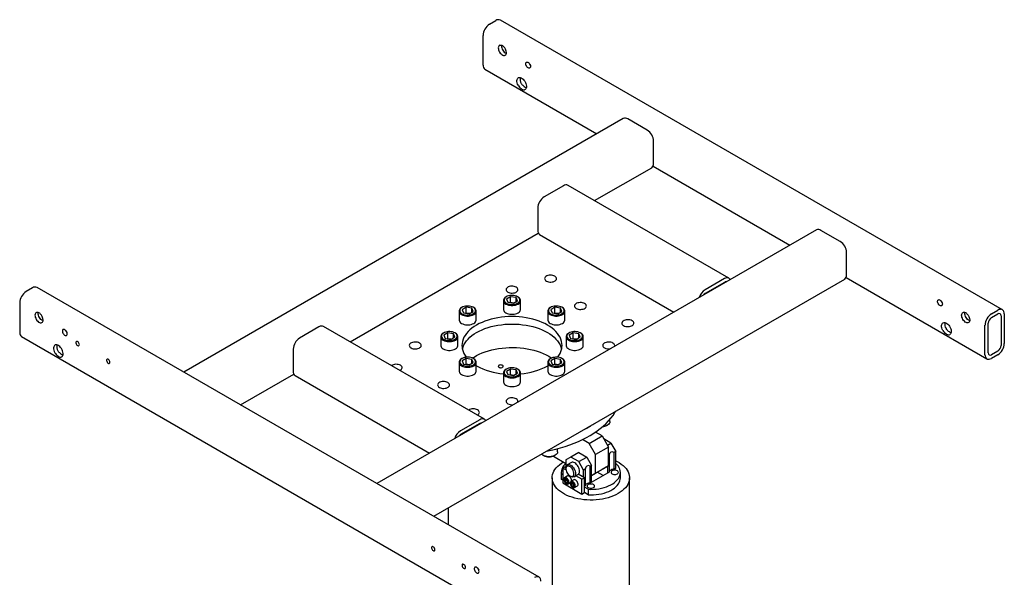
# Model space of a CAD drawing. Header units: inches. Extents: x -24 to 186, y -36 to 207.
# Tile 8 of 8: x 88 to 142, y 177 to 207. Entities that reach past the tile are written whole.
import ezdxf

# ---------------------------------------------------------------- set-up
doc = ezdxf.new("R2010")
doc.units = ezdxf.units.IN
doc.header["$MEASUREMENT"] = 0

msp = doc.modelspace()

# ---------------------------------------------------------------- linework, layer by layer
at = {"color": 7, "linetype": 'Continuous', "lineweight": 25}
for p, q in [((141.955, 191.267), (114.378, 207.187)), ((113.775, 206.959), (114.128, 207.163)), ((113.421, 204.713), (113.421, 206.346)), ((113.525, 204.484), (119.669, 200.937)), ((115.729, 203.371), (115.74, 203.374)), ((121.126, 201.779), (96.981, 187.84)), ((122.437, 201.142), (121.376, 201.754)), ((122.79, 199.304), (122.79, 200.529)), ((119.548, 197.264), (122.687, 199.076)), ((122.758, 199.154), (130.275, 194.814)), ((117.84, 198.08), (116.78, 197.468)), ((126.929, 193.002), (118.09, 198.105)), ((116.426, 196.855), (116.426, 195.631)), ((106.113, 189.508), (116.458, 195.48)), ((131.733, 195.656), (107.587, 181.717)), ((116.53, 195.402), (123.911, 191.14)), ((133.043, 195.019), (131.983, 195.631)), ((133.397, 193.181), (133.397, 194.406)), ((110.709, 179.915), (133.293, 192.952)), ((126.679, 192.978), (125.619, 192.365)), ((126.679, 192.773), (125.619, 192.161)), ((133.365, 193.031), (141.102, 188.564)), ((88.672, 192.467), (88.319, 192.263)), ((116.499, 176.572), (88.922, 192.492)), ((87.965, 191.651), (87.965, 190.018)), ((114.54, 191.774), (114.54, 191.292)), ((114.706, 191.983), (114.678, 191.967)), ((114.93, 191.984), (114.705, 191.854)), ((114.705, 191.854), (114.787, 191.677)), ((114.787, 191.677), (115.094, 191.629)), ((114.93, 191.662), (114.919, 191.656)), ((115.237, 191.936), (114.93, 191.984)), ((114.93, 191.662), (114.93, 191.984)), ((115.105, 191.635), (114.93, 191.662)), ((115.094, 191.629), (115.319, 191.759)), ((115.319, 191.759), (115.237, 191.936)), ((115.237, 191.711), (115.237, 191.936)), ((115.346, 191.967), (115.318, 191.983)), ((115.484, 191.292), (115.484, 191.774)), ((112.104, 191.192), (112.104, 190.71)), ((112.27, 191.401), (112.242, 191.385)), ((112.494, 191.401), (112.269, 191.271)), ((112.269, 191.271), (112.351, 191.094)), ((112.351, 191.094), (112.658, 191.046)), ((112.494, 191.08), (112.483, 191.074)), ((112.801, 191.354), (112.494, 191.401)), ((112.494, 191.08), (112.494, 191.401)), ((112.669, 191.053), (112.494, 191.08)), ((112.658, 191.046), (112.883, 191.176)), ((112.883, 191.176), (112.801, 191.354)), ((112.801, 191.129), (112.801, 191.354)), ((112.91, 191.385), (112.882, 191.401)), ((113.049, 190.71), (113.049, 191.192)), ((116.975, 191.192), (116.975, 190.71)), ((117.142, 191.401), (117.114, 191.385)), ((117.366, 191.401), (117.14, 191.271)), ((117.14, 191.271), (117.223, 191.094)), ((117.223, 191.094), (117.53, 191.046)), ((117.366, 191.08), (117.355, 191.074)), ((117.673, 191.354), (117.366, 191.401)), ((117.366, 191.08), (117.366, 191.401)), ((117.541, 191.053), (117.366, 191.08)), ((117.53, 191.046), (117.755, 191.176)), ((117.755, 191.176), (117.673, 191.354)), ((117.673, 191.129), (117.673, 191.354)), ((117.782, 191.385), (117.754, 191.401)), ((117.92, 190.71), (117.92, 191.192)), ((141.352, 191.039), (141.705, 191.243)), ((141.352, 190.834), (141.705, 191.039)), ((142.059, 191.039), (142.059, 189.405)), ((140.998, 188.793), (140.998, 190.426)), ((141.175, 188.895), (141.175, 190.528)), ((141.882, 190.937), (141.882, 189.303)), ((104.405, 190.324), (103.345, 189.712)), ((113.494, 185.246), (104.655, 190.349)), ((111.261, 189.994), (111.233, 189.978)), ((111.485, 189.995), (111.26, 189.865)), ((111.792, 189.948), (111.485, 189.995)), ((111.485, 189.674), (111.485, 189.995)), ((111.874, 189.77), (111.792, 189.948)), ((111.792, 189.723), (111.792, 189.948)), ((111.901, 189.978), (111.873, 189.994)), ((118.151, 189.994), (118.123, 189.978)), ((118.374, 189.995), (118.149, 189.865)), ((118.682, 189.948), (118.374, 189.995)), ((118.374, 189.674), (118.374, 189.995)), ((118.764, 189.77), (118.682, 189.948)), ((118.682, 189.723), (118.682, 189.948)), ((118.791, 189.978), (118.763, 189.994)), ((139.064, 189.9), (139.074, 189.904)), ((88.069, 189.789), (115.646, 173.869)), ((111.095, 189.786), (111.095, 189.303)), ((111.26, 189.865), (111.342, 189.688)), ((111.342, 189.688), (111.649, 189.64)), ((111.485, 189.674), (111.474, 189.667)), ((111.66, 189.647), (111.485, 189.674)), ((111.649, 189.64), (111.874, 189.77)), ((112.04, 189.303), (112.04, 189.786)), ((117.984, 189.786), (117.984, 189.303)), ((118.149, 189.865), (118.232, 189.688)), ((118.232, 189.688), (118.539, 189.64)), ((118.374, 189.674), (118.364, 189.667)), ((118.55, 189.647), (118.374, 189.674)), ((118.539, 189.64), (118.764, 189.77)), ((118.929, 189.303), (118.929, 189.786)), ((102.991, 189.1), (102.991, 187.875)), ((141.705, 188.997), (141.352, 188.793)), ((141.705, 188.793), (141.352, 188.589)), ((90.273, 188.676), (90.284, 188.679)), ((112.104, 188.379), (112.104, 187.897)), ((112.27, 188.588), (112.242, 188.572)), ((112.494, 188.589), (112.269, 188.459)), ((112.269, 188.459), (112.351, 188.282)), ((112.351, 188.282), (112.658, 188.234)), ((112.494, 188.267), (112.483, 188.261)), ((112.801, 188.541), (112.494, 188.589)), ((112.494, 188.267), (112.494, 188.589)), ((112.669, 188.24), (112.494, 188.267)), ((112.658, 188.234), (112.883, 188.364)), ((112.883, 188.364), (112.801, 188.541)), ((112.801, 188.316), (112.801, 188.541)), ((112.91, 188.572), (112.882, 188.588)), ((113.049, 187.897), (113.049, 188.379)), ((116.975, 188.379), (116.975, 187.897)), ((117.142, 188.588), (117.114, 188.572)), ((117.366, 188.589), (117.14, 188.459)), ((117.14, 188.459), (117.223, 188.282)), ((117.223, 188.282), (117.53, 188.234)), ((117.366, 188.267), (117.355, 188.261)), ((117.673, 188.541), (117.366, 188.589)), ((117.366, 188.267), (117.366, 188.589)), ((117.541, 188.24), (117.366, 188.267)), ((117.53, 188.234), (117.755, 188.364)), ((117.755, 188.364), (117.673, 188.541)), ((117.673, 188.316), (117.673, 188.541)), ((117.782, 188.572), (117.754, 188.588)), ((117.92, 187.897), (117.92, 188.379)), ((100.102, 186.038), (103.023, 187.724)), ((113.049, 188.192), (113.067, 188.181)), ((114.54, 187.797), (114.54, 187.315)), ((114.706, 188.006), (114.678, 187.99)), ((114.93, 188.006), (114.705, 187.877)), ((114.705, 187.877), (114.787, 187.699)), ((115.237, 187.959), (114.93, 188.006)), ((114.93, 187.685), (114.93, 188.006)), ((115.094, 187.652), (115.319, 187.781)), ((115.319, 187.781), (115.237, 187.959)), ((115.237, 187.734), (115.237, 187.959)), ((115.346, 187.99), (115.318, 188.006)), ((115.484, 187.315), (115.484, 187.797)), ((103.095, 187.646), (110.476, 183.385)), ((114.787, 187.699), (115.094, 187.652)), ((114.93, 187.685), (114.919, 187.679)), ((115.105, 187.658), (114.93, 187.685)), ((113.244, 185.222), (112.184, 184.609)), ((113.244, 185.018), (112.184, 184.405)), ((120.395, 185.121), (120.395, 185.247)), ((119.962, 184.328), (119.593, 184.541)), ((120.229, 184.912), (120.256, 184.928)), ((119.255, 183.92), (118.886, 184.133)), ((119.255, 183.92), (119.962, 184.328)), ((119.962, 184.328), (120.315, 183.716)), ((120.448, 183.937), (120.057, 184.163)), ((120.253, 183.824), (120.448, 183.937)), ((120.448, 183.937), (120.713, 183.478)), ((117.518, 183.46), (117.518, 183.63)), ((118.68, 183.427), (118.238, 183.172)), ((118.68, 183.427), (119.122, 183.172)), ((119.608, 183.308), (119.255, 183.92)), ((120.315, 183.716), (119.608, 183.308)), ((120.315, 182.695), (120.315, 183.716)), ((120.713, 183.478), (120.626, 183.428)), ((120.626, 182.509), (120.626, 183.428)), ((120.713, 182.559), (120.713, 183.478)), ((116.712, 183.268), (116.74, 183.252)), ((117.285, 183.22), (117.973, 182.823)), ((117.352, 183.252), (117.38, 183.268)), ((118.238, 183.172), (117.973, 183.019)), ((117.973, 183.019), (117.973, 182.619)), ((118.272, 182.867), (118.051, 182.739)), ((118.68, 182.917), (118.238, 183.172)), ((118.68, 182.917), (119.122, 183.172)), ((118.945, 182.457), (118.68, 182.917)), ((119.122, 183.172), (119.387, 182.713)), ((119.608, 182.287), (119.608, 183.308)), ((120.344, 183.265), (120.315, 183.248)), ((120.344, 183.265), (120.344, 182.346)), ((117.718, 182.33), (117.718, 182.031)), ((117.796, 182.567), (117.929, 182.644)), ((117.977, 182.463), (117.796, 182.567)), ((117.796, 182.567), (117.796, 181.751)), ((117.977, 182.616), (117.929, 182.644)), ((117.973, 182.568), (117.973, 182.517)), ((119.032, 182.507), (118.945, 182.457)), ((118.945, 182.057), (118.945, 182.457)), ((119.032, 182.507), (119.032, 181.589)), ((119.387, 182.713), (119.314, 182.67)), ((119.314, 181.752), (119.314, 182.67)), ((119.387, 181.794), (119.387, 182.713)), ((119.962, 182.491), (119.387, 182.159)), ((119.387, 181.794), (120.271, 182.304)), ((119.608, 182.287), (120.315, 182.695)), ((120.013, 182.155), (119.696, 182.338)), ((120.315, 182.695), (119.962, 182.491)), ((120.271, 182.304), (120.271, 182.67)), ((120.271, 182.304), (120.344, 182.346)), ((120.626, 182.509), (120.713, 182.559)), ((120.968, 182.032), (120.968, 182.33)), ((117.218, 182.031), (117.219, 164.679)), ((117.718, 182.031), (117.725, 181.945)), ((117.725, 181.945), (117.725, 182.243)), ((117.796, 182.202), (117.725, 182.243)), ((117.796, 181.904), (117.725, 181.945)), ((117.857, 181.947), (117.857, 181.931)), ((118.051, 182.126), (117.898, 182.037)), ((117.983, 181.952), (117.913, 181.945)), ((117.913, 181.945), (117.913, 181.852)), ((117.997, 181.901), (117.913, 181.852)), ((117.913, 181.852), (117.983, 181.766)), ((118.052, 181.865), (117.983, 181.952)), ((118.052, 181.806), (117.983, 181.766)), ((117.983, 181.766), (118.052, 181.772)), ((117.997, 181.934), (117.997, 181.901)), ((117.997, 181.901), (118.052, 181.831)), ((118.052, 181.772), (118.052, 181.865)), ((118.095, 181.696), (118.212, 181.764)), ((118.194, 182.134), (118.238, 182.108)), ((118.405, 181.922), (118.252, 181.833)), ((118.426, 182.09), (118.514, 182.141)), ((118.514, 182.141), (118.534, 182.155)), ((118.857, 181.955), (118.524, 182.147)), ((118.534, 182.155), (118.666, 182.231)), ((118.989, 182.032), (118.655, 182.225)), ((118.857, 181.955), (118.989, 182.032)), ((118.857, 181.139), (118.857, 181.955)), ((118.99, 181.215), (118.989, 182.032)), ((119.314, 181.752), (119.387, 181.794)), ((119.387, 182.159), (119.608, 182.287)), ((121.469, 164.679), (121.468, 182.032)), ((117.796, 181.751), (118.857, 181.139)), ((117.983, 181.714), (117.997, 181.706)), ((118.211, 181.743), (118.211, 181.727)), ((118.336, 181.747), (118.267, 181.741)), ((118.267, 181.741), (118.267, 181.648)), ((118.35, 181.697), (118.267, 181.648)), ((118.267, 181.648), (118.336, 181.562)), ((118.406, 181.661), (118.336, 181.747)), ((118.406, 181.602), (118.336, 181.562)), ((118.336, 181.562), (118.406, 181.568)), ((118.336, 181.51), (118.35, 181.502)), ((118.35, 181.73), (118.35, 181.697)), ((118.35, 181.697), (118.406, 181.627)), ((118.406, 181.568), (118.406, 181.661)), ((118.449, 181.492), (118.602, 181.581)), ((118.989, 181.564), (119.032, 181.589)), ((119.193, 181.396), (118.989, 181.513)), ((119.193, 181.396), (119.193, 181.098)), ((118.857, 181.139), (118.99, 181.215)), ((119.193, 181.098), (118.99, 181.215)), ((111.512, 180.378), (111.512, 179.451))]:
    msp.add_line(p, q, dxfattribs=at)
at = {"color": 7, "linetype": 'Continuous', "lineweight": 25, "flags": 128}
for points in [[(114.346, 205.812), (114.311, 205.794), (114.284, 205.763), (114.267, 205.722), (114.259, 205.671), (114.262, 205.614), (114.275, 205.553), (114.297, 205.491), (114.329, 205.431), (114.367, 205.375), (114.411, 205.327), (114.458, 205.288), (114.506, 205.26), (114.553, 205.245), (114.596, 205.243), (114.635, 205.255), (114.666, 205.279), (114.688, 205.315), (114.701, 205.361), (114.704, 205.415), (114.696, 205.474), (114.679, 205.536), (114.652, 205.597), (114.617, 205.656)], [(114.44, 205.807), (114.436, 205.773), (114.439, 205.716), (114.452, 205.656), (114.474, 205.593), (114.505, 205.533), (114.544, 205.478), (114.587, 205.429), (114.634, 205.39), (114.682, 205.362), (114.7, 205.355)], [(115.896, 204.56), (115.86, 204.587), (115.827, 204.622), (115.799, 204.665), (115.778, 204.711), (115.766, 204.757), (115.764, 204.8), (115.771, 204.837), (115.788, 204.864), (115.812, 204.88), (115.843, 204.884), (115.878, 204.875), (115.914, 204.855), (115.949, 204.823), (115.98, 204.784), (116.004, 204.739), (116.021, 204.693), (116.028, 204.647), (116.026, 204.607), (116.014, 204.575), (115.993, 204.553), (115.965, 204.543), (115.932, 204.545), (115.896, 204.56)], [(115.345, 203.603), (115.313, 203.67), (115.291, 203.738), (115.279, 203.805), (115.278, 203.867), (115.287, 203.922), (115.306, 203.968), (115.335, 204.003), (115.371, 204.025), (115.415, 204.035), (115.464, 204.03), (115.516, 204.013), (115.569, 203.982), (115.621, 203.94), (115.669, 203.888), (115.713, 203.828), (115.75, 203.763), (115.779, 203.695), (115.798, 203.627), (115.807, 203.562), (115.805, 203.501), (115.793, 203.449), (115.771, 203.406), (115.74, 203.374)], [(116.901, 192.843), (116.955, 192.818), (117.016, 192.8), (117.082, 192.79), (117.15, 192.788), (117.218, 192.794), (117.282, 192.808), (117.34, 192.83), (117.388, 192.858), (117.426, 192.891), (117.45, 192.928), (117.461, 192.967), (117.457, 193.007), (117.44, 193.045), (117.408, 193.08), (117.365, 193.111), (117.312, 193.136), (117.251, 193.154), (117.185, 193.164), (117.116, 193.166), (117.048, 193.16), (116.984, 193.146), (116.927, 193.124), (116.878, 193.096), (116.841, 193.063), (116.816, 193.026), (116.806, 192.987), (116.809, 192.948), (116.827, 192.909), (116.858, 192.874), (116.901, 192.843)], [(127.001, 192.924), (126.985, 192.95), (126.95, 192.988), (126.906, 193.013), (126.856, 193.025), (126.8, 193.023), (126.741, 193.007), (126.679, 192.978)], [(115.318, 191.983), (115.259, 192.012), (115.191, 192.034), (115.118, 192.049), (115.041, 192.056), (114.963, 192.055), (114.887, 192.046), (114.815, 192.029), (114.75, 192.005), (114.692, 191.975), (114.645, 191.939), (114.61, 191.899), (114.588, 191.857), (114.579, 191.812), (114.584, 191.767), (114.603, 191.724), (114.635, 191.683), (114.68, 191.646), (114.734, 191.614), (114.798, 191.589), (114.869, 191.57), (114.944, 191.559), (115.022, 191.556), (115.099, 191.561), (115.173, 191.574), (115.242, 191.595), (115.304, 191.622), (115.357, 191.655), (115.398, 191.693), (115.427, 191.735), (115.442, 191.778), (115.444, 191.823), (115.432, 191.867), (115.406, 191.91), (115.368, 191.949), (115.318, 191.983)], [(114.78, 192.238), (114.833, 192.213), (114.894, 192.195), (114.961, 192.185), (115.029, 192.182), (115.097, 192.189), (115.161, 192.203), (115.218, 192.224), (115.267, 192.252), (115.304, 192.286), (115.329, 192.323), (115.34, 192.362), (115.336, 192.401), (115.318, 192.44), (115.287, 192.475), (115.244, 192.506), (115.191, 192.53), (115.13, 192.548), (115.063, 192.559), (114.995, 192.561), (114.927, 192.555), (114.863, 192.54), (114.805, 192.519), (114.757, 192.491), (114.72, 192.458), (114.695, 192.421), (114.684, 192.382), (114.688, 192.342), (114.706, 192.304), (114.737, 192.268), (114.78, 192.238)], [(114.678, 191.967), (114.625, 191.931), (114.584, 191.89), (114.556, 191.845), (114.541, 191.798), (114.541, 191.75), (114.556, 191.704), (114.584, 191.659), (114.625, 191.618), (114.678, 191.581), (114.741, 191.551), (114.812, 191.527), (114.89, 191.511), (114.971, 191.503), (115.053, 191.503), (115.134, 191.511), (115.212, 191.527), (115.283, 191.551), (115.346, 191.581), (115.399, 191.618), (115.44, 191.659), (115.468, 191.704), (115.483, 191.75), (115.483, 191.798), (115.468, 191.845), (115.44, 191.89), (115.399, 191.931), (115.346, 191.967), (115.346, 191.967)], [(118.538, 191.339), (118.591, 191.314), (118.653, 191.296), (118.719, 191.286), (118.787, 191.284), (118.855, 191.29), (118.919, 191.304), (118.977, 191.326), (119.025, 191.354), (119.063, 191.387), (119.087, 191.424), (119.098, 191.463), (119.094, 191.503), (119.077, 191.541), (119.045, 191.576), (119.002, 191.607), (118.949, 191.632), (118.888, 191.65), (118.822, 191.66), (118.753, 191.662), (118.685, 191.656), (118.621, 191.642), (118.564, 191.62), (118.515, 191.592), (118.478, 191.559), (118.453, 191.522), (118.443, 191.483), (118.446, 191.443), (118.464, 191.405), (118.495, 191.37), (118.538, 191.339)], [(138.523, 191.498), (138.487, 191.524), (138.454, 191.56), (138.426, 191.602), (138.406, 191.648), (138.393, 191.695), (138.391, 191.738), (138.398, 191.774), (138.415, 191.802), (138.44, 191.818), (138.47, 191.822), (138.505, 191.813), (138.541, 191.792), (138.576, 191.761), (138.607, 191.721), (138.632, 191.677), (138.648, 191.63), (138.656, 191.585), (138.653, 191.545), (138.641, 191.512), (138.62, 191.49), (138.592, 191.48), (138.559, 191.483), (138.523, 191.498)], [(88.89, 191.117), (88.855, 191.099), (88.829, 191.068), (88.811, 191.026), (88.803, 190.976), (88.806, 190.919), (88.819, 190.858), (88.842, 190.796), (88.873, 190.736), (88.911, 190.68), (88.955, 190.632), (89.002, 190.593), (89.05, 190.565), (89.097, 190.55), (89.14, 190.548), (89.179, 190.559), (89.21, 190.583), (89.233, 190.619), (89.246, 190.665), (89.248, 190.719), (89.241, 190.778), (89.223, 190.84), (89.196, 190.902), (89.161, 190.96)], [(89.245, 190.66), (89.227, 190.667), (89.179, 190.695), (89.132, 190.734), (89.088, 190.782), (89.05, 190.838), (89.018, 190.898), (88.996, 190.96), (88.983, 191.021), (88.98, 191.078), (88.984, 191.111)], [(112.242, 191.385), (112.189, 191.348), (112.148, 191.307), (112.12, 191.262), (112.105, 191.216), (112.105, 191.168), (112.12, 191.121), (112.148, 191.077), (112.189, 191.035), (112.242, 190.999), (112.305, 190.968), (112.376, 190.945), (112.454, 190.928), (112.535, 190.92), (112.617, 190.92), (112.698, 190.928), (112.776, 190.945), (112.847, 190.968), (112.91, 190.999), (112.963, 191.035), (113.004, 191.077), (113.032, 191.121), (113.047, 191.168), (113.047, 191.216), (113.032, 191.262), (113.004, 191.307), (112.963, 191.348), (112.91, 191.385), (112.91, 191.385)], [(112.882, 191.401), (112.823, 191.429), (112.755, 191.452), (112.682, 191.466), (112.605, 191.473), (112.528, 191.472), (112.452, 191.463), (112.379, 191.447), (112.314, 191.423), (112.256, 191.393), (112.209, 191.357), (112.174, 191.317), (112.152, 191.274), (112.143, 191.23), (112.148, 191.185), (112.167, 191.141), (112.199, 191.101), (112.244, 191.064), (112.299, 191.032), (112.362, 191.006), (112.433, 190.988), (112.508, 190.977), (112.586, 190.974), (112.663, 190.979), (112.737, 190.992), (112.806, 191.012), (112.868, 191.039), (112.921, 191.072), (112.962, 191.11), (112.991, 191.152), (113.006, 191.196), (113.008, 191.241), (112.996, 191.285), (112.97, 191.327), (112.932, 191.366), (112.882, 191.401)], [(114.54, 191.292), (114.541, 191.268), (114.556, 191.221), (114.584, 191.177), (114.625, 191.136), (114.678, 191.099), (114.741, 191.069), (114.812, 191.045), (114.89, 191.029), (114.971, 191.02), (115.053, 191.02), (115.134, 191.029), (115.212, 191.045), (115.283, 191.069), (115.346, 191.099), (115.399, 191.136), (115.44, 191.177), (115.468, 191.221), (115.483, 191.268), (115.484, 191.292)], [(117.114, 191.385), (117.061, 191.348), (117.02, 191.307), (116.992, 191.262), (116.977, 191.216), (116.977, 191.168), (116.992, 191.121), (117.02, 191.077), (117.061, 191.035), (117.114, 190.999), (117.177, 190.968), (117.248, 190.945), (117.326, 190.928), (117.407, 190.92), (117.489, 190.92), (117.57, 190.928), (117.648, 190.945), (117.719, 190.968), (117.782, 190.999), (117.835, 191.035), (117.876, 191.077), (117.904, 191.121), (117.919, 191.168), (117.919, 191.216), (117.904, 191.262), (117.876, 191.307), (117.835, 191.348), (117.782, 191.385)], [(117.754, 191.401), (117.694, 191.429), (117.627, 191.452), (117.554, 191.466), (117.477, 191.473), (117.399, 191.472), (117.323, 191.463), (117.251, 191.447), (117.186, 191.423), (117.128, 191.393), (117.081, 191.357), (117.046, 191.317), (117.024, 191.274), (117.015, 191.23), (117.02, 191.185), (117.039, 191.141), (117.071, 191.101), (117.115, 191.064), (117.17, 191.032), (117.234, 191.006), (117.305, 190.988), (117.38, 190.977), (117.458, 190.974), (117.535, 190.979), (117.609, 190.992), (117.678, 191.012), (117.74, 191.039), (117.792, 191.072), (117.834, 191.11), (117.863, 191.152), (117.878, 191.196), (117.88, 191.241), (117.868, 191.285), (117.842, 191.327), (117.804, 191.366), (117.754, 191.401)], [(140.073, 190.96), (140.108, 190.902), (140.135, 190.84), (140.152, 190.778), (140.16, 190.719), (140.157, 190.665), (140.144, 190.619), (140.122, 190.583), (140.09, 190.559), (140.052, 190.548), (140.008, 190.55), (139.962, 190.565), (139.913, 190.593), (139.866, 190.632), (139.823, 190.68), (139.784, 190.736), (139.753, 190.796), (139.731, 190.858), (139.718, 190.919), (139.715, 190.976), (139.723, 191.026), (139.74, 191.068), (139.767, 191.099), (139.802, 191.117)], [(140.156, 190.66), (140.138, 190.667), (140.09, 190.695), (140.043, 190.734), (140, 190.782), (139.961, 190.838), (139.93, 190.898), (139.907, 190.96), (139.895, 191.021), (139.892, 191.078), (139.896, 191.111)], [(142.059, 191.039), (142.053, 191.106), (142.037, 191.166), (142.011, 191.215), (141.976, 191.253), (141.933, 191.278), (141.882, 191.29), (141.826, 191.288), (141.767, 191.272), (141.705, 191.243)], [(112.104, 190.71), (112.105, 190.686), (112.12, 190.639), (112.148, 190.594), (112.189, 190.553), (112.242, 190.517), (112.305, 190.486), (112.376, 190.462), (112.454, 190.446), (112.535, 190.438), (112.617, 190.438), (112.698, 190.446), (112.776, 190.462), (112.847, 190.486), (112.91, 190.517), (112.963, 190.553), (113.004, 190.594), (113.032, 190.639), (113.047, 190.686), (113.049, 190.71)], [(117.524, 188.658), (117.589, 188.749), (117.651, 188.856), (117.699, 188.966), (117.734, 189.077), (117.755, 189.19), (117.762, 189.303), (117.755, 189.417), (117.734, 189.529), (117.699, 189.641), (117.651, 189.751), (117.589, 189.858), (117.513, 189.963), (117.426, 190.064), (117.325, 190.162), (117.213, 190.255), (117.09, 190.343), (116.957, 190.426), (116.813, 190.503), (116.66, 190.574), (116.499, 190.639), (116.33, 190.697), (116.154, 190.747), (115.973, 190.791), (115.787, 190.827), (115.597, 190.855), (115.403, 190.875), (115.208, 190.887), (115.012, 190.891), (114.816, 190.887), (114.621, 190.875), (114.427, 190.855), (114.237, 190.827), (114.051, 190.791), (113.87, 190.747), (113.694, 190.697), (113.525, 190.639), (113.364, 190.574), (113.211, 190.503), (113.067, 190.426), (112.934, 190.343), (112.81, 190.255), (112.699, 190.162), (112.598, 190.064), (112.51, 189.963), (112.435, 189.858), (112.373, 189.751), (112.325, 189.641), (112.29, 189.529), (112.269, 189.417), (112.262, 189.303), (112.269, 189.19), (112.29, 189.077), (112.325, 188.966), (112.373, 188.856), (112.435, 188.749), (112.5, 188.658)], [(112.285, 189.099), (112.29, 189.121), (112.325, 189.233), (112.373, 189.342), (112.435, 189.45), (112.51, 189.555), (112.598, 189.656), (112.699, 189.753), (112.81, 189.846), (112.934, 189.935), (113.067, 190.018), (113.211, 190.095), (113.364, 190.166), (113.525, 190.231), (113.694, 190.288), (113.87, 190.339), (114.051, 190.383), (114.237, 190.418), (114.427, 190.446), (114.621, 190.466), (114.816, 190.479), (115.012, 190.483), (115.208, 190.479), (115.403, 190.466), (115.597, 190.446), (115.787, 190.418), (115.973, 190.383), (116.154, 190.339), (116.33, 190.288), (116.499, 190.231), (116.66, 190.166), (116.813, 190.095), (116.957, 190.018), (117.09, 189.935), (117.213, 189.846), (117.325, 189.753), (117.426, 189.656), (117.513, 189.555), (117.589, 189.45), (117.651, 189.342), (117.699, 189.233), (117.734, 189.121), (117.739, 189.099)], [(116.975, 190.71), (116.977, 190.686), (116.992, 190.639), (117.02, 190.594), (117.061, 190.553), (117.114, 190.517), (117.177, 190.486), (117.248, 190.462), (117.326, 190.446), (117.407, 190.438), (117.489, 190.438), (117.57, 190.446), (117.648, 190.462), (117.719, 190.486), (117.782, 190.517), (117.835, 190.553), (117.876, 190.594), (117.904, 190.639), (117.919, 190.686), (117.92, 190.71)], [(121.144, 190.394), (121.197, 190.369), (121.258, 190.351), (121.325, 190.341), (121.393, 190.339), (121.461, 190.345), (121.525, 190.359), (121.582, 190.381), (121.631, 190.409), (121.668, 190.442), (121.693, 190.479), (121.704, 190.518), (121.7, 190.558), (121.682, 190.596), (121.651, 190.631), (121.608, 190.662), (121.555, 190.687), (121.494, 190.705), (121.427, 190.715), (121.359, 190.717), (121.291, 190.711), (121.227, 190.697), (121.169, 190.675), (121.121, 190.647), (121.084, 190.614), (121.059, 190.577), (121.048, 190.538), (121.052, 190.498), (121.07, 190.46), (121.101, 190.425), (121.144, 190.394)], [(138.679, 190.132), (138.648, 190.199), (138.626, 190.268), (138.614, 190.334), (138.612, 190.396), (138.621, 190.451), (138.64, 190.497), (138.669, 190.532), (138.706, 190.555), (138.75, 190.564), (138.798, 190.56), (138.85, 190.542), (138.903, 190.511), (138.955, 190.469), (139.004, 190.417), (139.048, 190.357), (139.085, 190.292), (139.113, 190.224), (139.132, 190.156), (139.141, 190.091), (139.14, 190.031), (139.128, 189.978), (139.106, 189.935), (139.074, 189.904)], [(90.573, 189.941), (90.568, 189.986), (90.553, 190.032), (90.53, 190.078), (90.501, 190.119), (90.467, 190.152), (90.431, 190.176), (90.396, 190.188), (90.364, 190.187), (90.337, 190.174), (90.318, 190.149), (90.309, 190.115), (90.309, 190.073), (90.318, 190.027), (90.337, 189.981), (90.364, 189.937), (90.396, 189.899), (90.431, 189.87), (90.467, 189.853), (90.501, 189.847), (90.53, 189.854), (90.553, 189.873), (90.568, 189.903), (90.573, 189.941)], [(111.233, 189.978), (111.18, 189.942), (111.139, 189.901), (111.111, 189.856), (111.096, 189.809), (111.096, 189.762), (111.111, 189.715), (111.139, 189.67), (111.18, 189.629), (111.233, 189.593), (111.296, 189.562), (111.367, 189.538), (111.445, 189.522), (111.526, 189.514), (111.608, 189.514), (111.689, 189.522), (111.767, 189.538), (111.838, 189.562), (111.901, 189.593), (111.954, 189.629), (111.995, 189.67), (112.023, 189.715), (112.038, 189.762), (112.038, 189.809), (112.023, 189.856), (111.995, 189.901), (111.954, 189.942), (111.901, 189.978), (111.901, 189.978)], [(111.873, 189.994), (111.814, 190.023), (111.746, 190.045), (111.673, 190.06), (111.596, 190.067), (111.519, 190.066), (111.443, 190.057), (111.37, 190.04), (111.305, 190.017), (111.247, 189.986), (111.2, 189.951), (111.165, 189.911), (111.143, 189.868), (111.134, 189.823), (111.139, 189.779), (111.158, 189.735), (111.19, 189.694), (111.235, 189.657), (111.29, 189.626), (111.353, 189.6), (111.424, 189.582), (111.499, 189.571), (111.577, 189.568), (111.654, 189.573), (111.728, 189.586), (111.797, 189.606), (111.859, 189.633), (111.912, 189.666), (111.953, 189.704), (111.982, 189.746), (111.997, 189.79), (111.999, 189.835), (111.987, 189.879), (111.961, 189.921), (111.923, 189.96), (111.873, 189.994)], [(118.123, 189.978), (118.07, 189.942), (118.029, 189.901), (118.001, 189.856), (117.986, 189.809), (117.986, 189.762), (118.001, 189.715), (118.029, 189.67), (118.07, 189.629), (118.123, 189.593), (118.186, 189.562), (118.257, 189.538), (118.335, 189.522), (118.416, 189.514), (118.498, 189.514), (118.579, 189.522), (118.657, 189.538), (118.728, 189.562), (118.791, 189.593), (118.844, 189.629), (118.885, 189.67), (118.913, 189.715), (118.927, 189.762), (118.927, 189.809), (118.913, 189.856), (118.885, 189.901), (118.844, 189.942), (118.791, 189.978), (118.791, 189.978)], [(118.763, 189.994), (118.703, 190.023), (118.636, 190.045), (118.563, 190.06), (118.486, 190.067), (118.408, 190.066), (118.332, 190.057), (118.26, 190.04), (118.194, 190.017), (118.137, 189.986), (118.09, 189.951), (118.055, 189.911), (118.033, 189.868), (118.024, 189.823), (118.029, 189.779), (118.048, 189.735), (118.08, 189.694), (118.124, 189.657), (118.179, 189.626), (118.243, 189.6), (118.314, 189.582), (118.389, 189.571), (118.467, 189.568), (118.544, 189.573), (118.618, 189.586), (118.687, 189.606), (118.749, 189.633), (118.801, 189.666), (118.843, 189.704), (118.872, 189.746), (118.887, 189.79), (118.889, 189.835), (118.877, 189.879), (118.851, 189.921), (118.813, 189.96), (118.763, 189.994)], [(90.284, 188.679), (90.315, 188.71), (90.337, 188.753), (90.349, 188.806), (90.351, 188.866), (90.342, 188.932), (90.323, 189), (90.294, 189.068), (90.257, 189.133), (90.214, 189.193), (90.165, 189.245), (90.113, 189.287), (90.06, 189.317), (90.008, 189.335), (89.959, 189.339), (89.916, 189.33), (89.879, 189.308), (89.85, 189.273), (89.831, 189.227), (89.822, 189.172), (89.824, 189.11), (89.836, 189.043), (89.858, 188.975), (89.889, 188.907)], [(91.242, 189.351), (91.237, 189.389), (91.222, 189.43), (91.199, 189.467), (91.17, 189.498), (91.139, 189.519), (91.109, 189.528), (91.083, 189.523), (91.064, 189.506), (91.054, 189.478), (91.054, 189.442), (91.064, 189.402), (91.083, 189.362), (91.109, 189.328), (91.139, 189.301), (91.17, 189.286), (91.199, 189.284), (91.222, 189.295), (91.237, 189.319), (91.242, 189.351)], [(109.465, 189.169), (109.518, 189.144), (109.579, 189.127), (109.646, 189.116), (109.714, 189.114), (109.782, 189.12), (109.846, 189.135), (109.903, 189.156), (109.952, 189.184), (109.989, 189.217), (110.014, 189.254), (110.025, 189.293), (110.021, 189.333), (110.003, 189.371), (109.972, 189.407), (109.929, 189.437), (109.876, 189.462), (109.815, 189.48), (109.748, 189.49), (109.68, 189.493), (109.612, 189.486), (109.548, 189.472), (109.491, 189.451), (109.442, 189.423), (109.405, 189.389), (109.38, 189.352), (109.369, 189.313), (109.373, 189.274), (109.391, 189.235), (109.422, 189.2), (109.465, 189.169)], [(120.644, 189.254), (120.644, 189.254), (120.655, 189.293), (120.651, 189.333), (120.633, 189.371), (120.602, 189.407), (120.559, 189.437), (120.506, 189.462), (120.445, 189.48), (120.378, 189.49), (120.31, 189.493), (120.242, 189.486), (120.178, 189.472), (120.12, 189.451), (120.072, 189.423), (120.035, 189.389), (120.01, 189.352), (119.999, 189.313), (120.003, 189.274), (120.021, 189.235), (120.052, 189.2), (120.095, 189.169), (120.095, 189.169)], [(111.095, 189.303), (111.096, 189.28), (111.111, 189.233), (111.139, 189.188), (111.18, 189.147), (111.233, 189.111), (111.296, 189.08), (111.367, 189.056), (111.445, 189.04), (111.526, 189.032), (111.608, 189.032), (111.689, 189.04), (111.767, 189.056), (111.838, 189.08), (111.901, 189.111), (111.954, 189.147), (111.995, 189.188), (112.023, 189.233), (112.038, 189.28), (112.04, 189.303)], [(112.836, 188.611), (112.924, 188.669), (113.065, 188.75), (113.216, 188.825), (113.375, 188.895), (113.542, 188.957), (113.716, 189.013), (113.897, 189.062), (114.083, 189.103), (114.273, 189.137), (114.467, 189.162), (114.664, 189.18), (114.863, 189.19), (115.062, 189.192), (115.261, 189.186), (115.458, 189.172), (115.654, 189.15), (115.846, 189.121), (116.035, 189.083), (116.218, 189.038), (116.396, 188.986), (116.567, 188.927), (116.73, 188.861), (116.885, 188.788), (117.03, 188.71), (117.166, 188.626), (117.188, 188.611)], [(117.984, 189.303), (117.986, 189.28), (118.001, 189.233), (118.029, 189.188), (118.07, 189.147), (118.123, 189.111), (118.186, 189.08), (118.257, 189.056), (118.335, 189.04), (118.416, 189.032), (118.498, 189.032), (118.579, 189.04), (118.657, 189.056), (118.728, 189.08), (118.791, 189.111), (118.844, 189.147), (118.885, 189.188), (118.913, 189.233), (118.927, 189.28), (118.929, 189.303)], [(140.998, 188.793), (141.004, 188.725), (141.019, 188.666), (141.046, 188.616), (141.081, 188.578), (141.124, 188.553), (141.175, 188.542), (141.231, 188.544), (141.29, 188.56), (141.352, 188.589)], [(92.921, 188.382), (92.916, 188.42), (92.901, 188.46), (92.878, 188.498), (92.85, 188.529), (92.819, 188.55), (92.788, 188.558), (92.762, 188.554), (92.743, 188.536), (92.733, 188.508), (92.733, 188.472), (92.743, 188.432), (92.762, 188.393), (92.788, 188.358), (92.819, 188.332), (92.85, 188.317), (92.878, 188.315), (92.901, 188.326), (92.916, 188.349), (92.921, 188.382)], [(108.848, 187.929), (108.854, 187.932), (108.903, 187.96), (108.94, 187.993), (108.965, 188.03), (108.976, 188.069), (108.972, 188.108), (108.954, 188.147), (108.923, 188.182), (108.88, 188.213), (108.827, 188.238), (108.766, 188.256), (108.699, 188.266), (108.631, 188.268), (108.563, 188.262), (108.499, 188.248), (108.442, 188.226), (108.393, 188.198), (108.388, 188.194)], [(112.242, 188.572), (112.189, 188.536), (112.148, 188.495), (112.12, 188.45), (112.105, 188.403), (112.105, 188.356), (112.12, 188.309), (112.148, 188.264), (112.189, 188.223), (112.242, 188.187), (112.305, 188.156), (112.376, 188.132), (112.454, 188.116), (112.535, 188.108), (112.617, 188.108), (112.698, 188.116), (112.776, 188.132), (112.847, 188.156), (112.91, 188.187), (112.963, 188.223), (113.004, 188.264), (113.032, 188.309), (113.047, 188.356), (113.047, 188.403), (113.032, 188.45), (113.004, 188.495), (112.963, 188.536), (112.91, 188.572)], [(112.882, 188.588), (112.823, 188.617), (112.755, 188.639), (112.682, 188.654), (112.605, 188.661), (112.528, 188.66), (112.452, 188.651), (112.379, 188.634), (112.314, 188.61), (112.256, 188.58), (112.209, 188.545), (112.174, 188.505), (112.152, 188.462), (112.143, 188.417), (112.148, 188.372), (112.167, 188.329), (112.199, 188.288), (112.244, 188.251), (112.299, 188.22), (112.362, 188.194), (112.433, 188.176), (112.508, 188.165), (112.586, 188.162), (112.663, 188.167), (112.737, 188.179), (112.806, 188.2), (112.868, 188.227), (112.921, 188.26), (112.962, 188.298), (112.991, 188.34), (113.006, 188.384), (113.008, 188.428), (112.996, 188.473), (112.97, 188.515), (112.932, 188.554), (112.882, 188.588)], [(117.114, 188.572), (117.061, 188.536), (117.02, 188.495), (116.992, 188.45), (116.977, 188.403), (116.977, 188.356), (116.992, 188.309), (117.02, 188.264), (117.061, 188.223), (117.114, 188.187), (117.177, 188.156), (117.248, 188.132), (117.326, 188.116), (117.407, 188.108), (117.489, 188.108), (117.57, 188.116), (117.648, 188.132), (117.719, 188.156), (117.782, 188.187), (117.835, 188.223), (117.876, 188.264), (117.904, 188.309), (117.919, 188.356), (117.919, 188.403), (117.904, 188.45), (117.876, 188.495), (117.835, 188.536), (117.782, 188.572), (117.782, 188.572)], [(117.754, 188.588), (117.694, 188.617), (117.627, 188.639), (117.554, 188.654), (117.477, 188.661), (117.399, 188.66), (117.323, 188.651), (117.251, 188.634), (117.186, 188.61), (117.128, 188.58), (117.081, 188.545), (117.046, 188.505), (117.024, 188.462), (117.015, 188.417), (117.02, 188.372), (117.039, 188.329), (117.071, 188.288), (117.115, 188.251), (117.17, 188.22), (117.234, 188.194), (117.305, 188.176), (117.38, 188.165), (117.458, 188.162), (117.535, 188.167), (117.609, 188.179), (117.678, 188.2), (117.74, 188.227), (117.792, 188.26), (117.834, 188.298), (117.863, 188.34), (117.878, 188.384), (117.88, 188.428), (117.868, 188.473), (117.842, 188.515), (117.804, 188.554), (117.754, 188.588)], [(112.104, 187.897), (112.105, 187.873), (112.12, 187.827), (112.148, 187.782), (112.189, 187.741), (112.242, 187.704), (112.305, 187.674), (112.376, 187.65), (112.454, 187.634), (112.535, 187.625), (112.617, 187.625), (112.698, 187.634), (112.776, 187.65), (112.847, 187.674), (112.91, 187.704), (112.963, 187.741), (113.004, 187.782), (113.032, 187.827), (113.047, 187.873), (113.049, 187.897)], [(114.299, 188.101), (114.334, 188.086), (114.377, 188.078), (114.421, 188.08), (114.462, 188.089), (114.495, 188.105), (114.518, 188.127), (114.527, 188.152), (114.522, 188.177), (114.502, 188.2), (114.471, 188.218), (114.431, 188.229), (114.388, 188.232), (114.345, 188.227), (114.307, 188.214), (114.278, 188.195), (114.262, 188.171), (114.26, 188.146), (114.273, 188.121), (114.299, 188.101)], [(114.678, 187.99), (114.625, 187.953), (114.584, 187.912), (114.556, 187.867), (114.541, 187.821), (114.541, 187.773), (114.556, 187.726), (114.584, 187.682), (114.625, 187.64), (114.678, 187.604), (114.741, 187.573), (114.812, 187.55), (114.89, 187.533), (114.971, 187.525), (115.053, 187.525), (115.134, 187.533), (115.212, 187.55), (115.283, 187.573), (115.346, 187.604), (115.399, 187.64), (115.44, 187.682), (115.468, 187.726), (115.483, 187.773), (115.483, 187.821), (115.468, 187.867), (115.44, 187.912), (115.399, 187.953), (115.346, 187.99)], [(115.318, 188.006), (115.259, 188.035), (115.191, 188.057), (115.118, 188.071), (115.041, 188.078), (114.963, 188.077), (114.887, 188.068), (114.815, 188.052), (114.75, 188.028), (114.692, 187.998), (114.645, 187.962), (114.61, 187.922), (114.588, 187.879), (114.579, 187.835), (114.584, 187.79), (114.603, 187.746), (114.635, 187.706), (114.68, 187.669), (114.734, 187.637), (114.798, 187.612), (114.869, 187.593), (114.944, 187.582), (115.022, 187.579), (115.099, 187.584), (115.173, 187.597), (115.242, 187.617), (115.304, 187.644), (115.357, 187.678), (115.398, 187.716), (115.427, 187.757), (115.442, 187.801), (115.444, 187.846), (115.432, 187.89), (115.406, 187.932), (115.368, 187.971), (115.318, 188.006)], [(116.975, 187.897), (116.977, 187.873), (116.992, 187.827), (117.02, 187.782), (117.061, 187.741), (117.114, 187.704), (117.177, 187.674), (117.248, 187.65), (117.326, 187.634), (117.407, 187.625), (117.489, 187.625), (117.57, 187.634), (117.648, 187.65), (117.719, 187.674), (117.782, 187.704), (117.835, 187.741), (117.876, 187.782), (117.904, 187.827), (117.919, 187.873), (117.92, 187.897)], [(111.022, 187), (111.075, 186.975), (111.136, 186.957), (111.202, 186.947), (111.271, 186.945), (111.339, 186.951), (111.403, 186.965), (111.46, 186.987), (111.509, 187.015), (111.546, 187.048), (111.571, 187.085), (111.581, 187.124), (111.578, 187.163), (111.56, 187.202), (111.529, 187.237), (111.486, 187.268), (111.432, 187.293), (111.371, 187.311), (111.305, 187.321), (111.237, 187.323), (111.169, 187.317), (111.105, 187.303), (111.047, 187.281), (110.999, 187.253), (110.961, 187.22), (110.937, 187.183), (110.926, 187.144), (110.93, 187.104), (110.947, 187.066), (110.979, 187.031), (111.022, 187)], [(114.54, 187.315), (114.541, 187.291), (114.556, 187.244), (114.584, 187.199), (114.625, 187.158), (114.678, 187.122), (114.741, 187.091), (114.812, 187.067), (114.89, 187.051), (114.971, 187.043), (115.053, 187.043), (115.134, 187.051), (115.212, 187.067), (115.283, 187.091), (115.346, 187.122), (115.399, 187.158), (115.44, 187.199), (115.468, 187.244), (115.483, 187.291), (115.484, 187.315)], [(115.329, 186.186), (115.329, 186.186), (115.34, 186.225), (115.336, 186.265), (115.318, 186.303), (115.287, 186.338), (115.244, 186.369), (115.191, 186.394), (115.13, 186.412), (115.063, 186.422), (114.995, 186.424), (114.927, 186.418), (114.863, 186.404), (114.805, 186.382), (114.757, 186.354), (114.72, 186.321), (114.695, 186.284), (114.684, 186.245), (114.688, 186.205), (114.706, 186.167), (114.737, 186.132), (114.78, 186.101), (114.78, 186.101)], [(113.091, 185.479), (113.097, 185.482), (113.146, 185.51), (113.183, 185.544), (113.208, 185.58), (113.218, 185.62), (113.215, 185.659), (113.197, 185.697), (113.166, 185.733), (113.123, 185.763), (113.069, 185.788), (113.008, 185.806), (112.942, 185.817), (112.873, 185.819), (112.806, 185.812), (112.742, 185.798), (112.684, 185.777), (112.636, 185.749), (112.631, 185.745)], [(116.902, 183.49), (117.158, 183.543), (117.424, 183.606), (117.685, 183.676), (117.939, 183.754), (118.187, 183.838), (118.427, 183.93), (118.66, 184.027), (118.884, 184.131), (119.099, 184.242), (119.305, 184.358), (119.501, 184.479), (119.687, 184.606), (119.862, 184.738), (120.026, 184.875), (120.178, 185.016), (120.318, 185.161), (120.446, 185.309), (120.562, 185.461), (120.665, 185.617), (120.707, 185.686)], [(113.566, 185.168), (113.55, 185.194), (113.515, 185.232), (113.471, 185.257), (113.421, 185.269), (113.365, 185.267), (113.306, 185.251), (113.244, 185.222)], [(120.395, 185.121), (120.393, 185.097), (120.379, 185.05), (120.351, 185.006), (120.309, 184.965), (120.256, 184.928), (120.193, 184.898), (120.122, 184.874), (120.045, 184.858), (119.999, 184.852)], [(117.518, 183.46), (117.517, 183.437), (117.502, 183.39), (117.474, 183.345), (117.433, 183.304), (117.38, 183.268), (117.317, 183.237), (117.246, 183.213), (117.168, 183.197), (117.087, 183.189), (117.005, 183.189), (116.924, 183.197), (116.846, 183.213), (116.775, 183.237), (116.712, 183.268), (116.659, 183.304), (116.629, 183.332)], [(120.713, 182.969), (120.784, 182.933), (120.905, 182.863), (121.016, 182.788), (121.116, 182.708), (121.204, 182.623), (121.281, 182.535), (121.345, 182.443), (121.396, 182.349), (121.433, 182.253), (121.457, 182.155), (121.468, 182.056), (121.464, 181.958), (121.447, 181.859), (121.416, 181.762), (121.372, 181.667), (121.314, 181.574), (121.244, 181.484), (121.162, 181.397), (121.067, 181.315), (120.962, 181.237), (120.846, 181.164), (120.72, 181.097), (120.585, 181.036), (120.442, 180.982), (120.293, 180.934), (120.136, 180.894), (119.975, 180.861), (119.81, 180.835), (119.642, 180.817), (119.471, 180.807), (119.3, 180.805), (119.129, 180.811), (118.96, 180.825), (118.793, 180.847), (118.63, 180.876), (118.471, 180.913), (118.318, 180.957), (118.171, 181.008), (118.033, 181.066), (117.902, 181.13), (117.781, 181.2), (117.67, 181.275), (117.57, 181.355), (117.482, 181.44), (117.405, 181.528), (117.341, 181.62), (117.29, 181.714), (117.253, 181.81), (117.229, 181.908), (117.219, 182.007), (117.222, 182.106), (117.239, 182.204), (117.27, 182.301), (117.314, 182.396), (117.372, 182.489), (117.442, 182.58), (117.525, 182.666), (117.619, 182.748), (117.724, 182.826), (117.84, 182.899), (117.84, 182.899)], [(118.724, 182.389), (118.719, 182.452), (118.704, 182.518), (118.68, 182.585), (118.647, 182.65), (118.606, 182.712), (118.561, 182.766), (118.511, 182.813), (118.459, 182.848), (118.407, 182.872), (118.358, 182.884), (118.312, 182.882), (118.272, 182.867)], [(117.965, 182.827), (117.962, 182.823), (117.889, 182.748), (117.828, 182.669), (117.78, 182.586), (117.746, 182.502), (117.725, 182.416), (117.718, 182.33), (117.725, 182.243)], [(117.973, 182.568), (117.978, 182.624), (117.993, 182.673), (118.018, 182.712), (118.051, 182.739), (118.091, 182.754), (118.137, 182.756), (118.186, 182.745), (118.238, 182.721), (118.29, 182.685), (118.34, 182.639), (118.385, 182.584), (118.426, 182.523), (118.459, 182.457), (118.483, 182.39), (118.498, 182.324), (118.503, 182.261), (118.498, 182.205), (118.483, 182.156), (118.459, 182.117), (118.426, 182.09), (118.385, 182.075), (118.34, 182.073), (118.29, 182.084), (118.238, 182.108)], [(118.194, 182.134), (118.241, 182.112), (118.287, 182.104), (118.328, 182.109), (118.362, 182.127), (118.389, 182.157), (118.407, 182.198), (118.415, 182.248), (118.412, 182.304), (118.399, 182.365), (118.377, 182.427), (118.346, 182.487), (118.308, 182.542), (118.264, 182.59), (118.218, 182.629), (118.17, 182.656), (118.123, 182.672), (118.08, 182.673), (118.042, 182.662), (118.011, 182.638), (117.989, 182.602), (117.976, 182.556), (117.973, 182.503), (117.981, 182.444), (117.999, 182.382), (118.026, 182.321), (118.06, 182.263), (118.101, 182.211), (118.146, 182.167), (118.194, 182.134)], [(119.193, 181.396), (119.343, 181.392), (119.493, 181.396), (119.642, 181.408), (119.788, 181.428), (119.93, 181.455), (120.068, 181.49), (120.199, 181.532), (120.322, 181.581), (120.438, 181.637), (120.544, 181.698), (120.64, 181.765), (120.725, 181.836), (120.798, 181.912), (120.858, 181.991), (120.906, 182.073), (120.94, 182.157), (120.961, 182.243), (120.968, 182.33), (120.961, 182.416), (120.94, 182.502), (120.906, 182.586), (120.858, 182.669), (120.798, 182.748), (120.725, 182.824), (120.713, 182.834)], [(120.626, 182.509), (120.573, 182.504), (120.523, 182.493), (120.476, 182.477), (120.435, 182.457), (120.4, 182.433), (120.373, 182.406), (120.354, 182.377), (120.344, 182.346)], [(120.512, 182.247), (120.554, 182.228), (120.603, 182.216), (120.656, 182.212), (120.708, 182.216), (120.757, 182.228), (120.799, 182.247), (120.831, 182.271), (120.852, 182.299), (120.859, 182.33), (120.852, 182.36), (120.831, 182.388), (120.799, 182.413), (120.757, 182.431), (120.708, 182.443), (120.656, 182.447), (120.603, 182.443), (120.554, 182.431), (120.512, 182.413), (120.48, 182.388), (120.459, 182.36), (120.452, 182.33), (120.459, 182.299), (120.48, 182.271), (120.512, 182.247)], [(117.997, 181.706), (118.034, 181.69), (118.069, 181.688), (118.098, 181.698), (118.12, 181.721), (118.133, 181.755), (118.136, 181.798), (118.128, 181.845), (118.11, 181.894), (118.085, 181.941), (118.052, 181.982), (118.016, 182.015), (117.978, 182.037), (117.941, 182.046), (117.909, 182.042), (117.883, 182.025), (117.866, 181.996), (117.858, 181.958), (117.857, 181.947)], [(117.983, 181.714), (118.018, 181.7), (118.05, 181.698), (118.077, 181.709), (118.097, 181.733), (118.107, 181.767), (118.107, 181.808), (118.097, 181.853), (118.077, 181.899), (118.05, 181.941), (118.018, 181.977), (117.983, 182.003), (117.947, 182.018), (117.915, 182.02), (117.888, 182.008), (117.869, 181.985), (117.859, 181.951), (117.859, 181.91), (117.869, 181.864), (117.888, 181.819), (117.915, 181.776), (117.947, 181.74), (117.983, 181.714)], [(118.288, 181.854), (118.289, 181.886), (118.281, 181.933), (118.264, 181.982), (118.238, 182.029), (118.205, 182.071), (118.169, 182.103), (118.131, 182.125), (118.094, 182.135), (118.062, 182.131), (118.051, 182.126)], [(118.35, 181.502), (118.388, 181.486), (118.423, 181.484), (118.452, 181.494), (118.474, 181.517), (118.487, 181.551), (118.489, 181.593), (118.481, 181.641), (118.464, 181.69), (118.438, 181.737), (118.406, 181.778), (118.369, 181.811), (118.331, 181.833), (118.295, 181.842), (118.262, 181.838), (118.237, 181.821), (118.219, 181.792), (118.211, 181.754), (118.211, 181.743)], [(118.336, 181.51), (118.372, 181.495), (118.404, 181.494), (118.431, 181.505), (118.45, 181.529), (118.46, 181.562), (118.46, 181.604), (118.45, 181.649), (118.431, 181.695), (118.404, 181.737), (118.372, 181.773), (118.336, 181.799), (118.301, 181.814), (118.269, 181.815), (118.242, 181.804), (118.222, 181.781), (118.212, 181.747), (118.212, 181.706), (118.222, 181.66), (118.242, 181.615), (118.269, 181.572), (118.301, 181.536), (118.336, 181.51)], [(118.602, 181.581), (118.605, 181.583), (118.627, 181.606), (118.64, 181.64), (118.642, 181.682), (118.635, 181.729), (118.617, 181.778), (118.591, 181.825), (118.559, 181.866), (118.522, 181.899), (118.484, 181.921), (118.448, 181.931), (118.416, 181.926), (118.405, 181.922)], [(119.193, 181.098), (119.343, 181.094), (119.493, 181.098), (119.642, 181.11), (119.788, 181.129), (119.93, 181.157), (120.068, 181.192), (120.199, 181.234), (120.323, 181.283), (120.438, 181.339), (120.544, 181.4), (120.64, 181.466), (120.725, 181.538), (120.798, 181.614), (120.858, 181.693), (120.906, 181.775), (120.94, 181.859), (120.961, 181.945), (120.968, 182.032)], [(119.314, 181.752), (119.261, 181.746), (119.21, 181.735), (119.163, 181.72), (119.122, 181.7), (119.087, 181.676), (119.06, 181.649), (119.042, 181.619), (119.032, 181.589)], [(119.199, 181.489), (119.241, 181.47), (119.29, 181.459), (119.343, 181.455), (119.396, 181.459), (119.445, 181.47), (119.487, 181.489), (119.519, 181.513), (119.539, 181.542), (119.546, 181.572), (119.539, 181.602), (119.519, 181.631), (119.487, 181.655), (119.445, 181.674), (119.396, 181.685), (119.343, 181.689), (119.29, 181.685), (119.241, 181.674), (119.199, 181.655), (119.167, 181.631), (119.147, 181.602), (119.14, 181.572), (119.147, 181.542), (119.167, 181.513), (119.199, 181.489)], [(110.776, 178.074), (110.77, 178.113), (110.756, 178.153), (110.733, 178.191), (110.704, 178.222), (110.673, 178.242), (110.643, 178.251), (110.617, 178.246), (110.598, 178.229), (110.588, 178.201), (110.588, 178.165), (110.598, 178.125), (110.617, 178.086), (110.643, 178.051), (110.673, 178.025), (110.704, 178.01), (110.733, 178.008), (110.756, 178.019), (110.77, 178.042), (110.776, 178.074)], [(112.455, 177.105), (112.45, 177.143), (112.435, 177.184), (112.412, 177.221), (112.384, 177.252), (112.352, 177.273), (112.322, 177.282), (112.296, 177.277), (112.277, 177.26), (112.267, 177.231), (112.267, 177.195), (112.277, 177.156), (112.296, 177.116), (112.322, 177.081), (112.352, 177.055), (112.384, 177.04), (112.412, 177.038), (112.435, 177.049), (112.45, 177.072), (112.455, 177.105)], [(113.2, 176.879), (113.195, 176.923), (113.181, 176.97), (113.158, 177.015), (113.128, 177.056), (113.094, 177.09), (113.058, 177.113), (113.023, 177.125), (112.991, 177.125), (112.965, 177.111), (112.946, 177.087), (112.936, 177.052), (112.936, 177.01), (112.946, 176.965), (112.965, 176.918), (112.991, 176.875), (113.023, 176.837), (113.058, 176.808), (113.094, 176.79), (113.128, 176.784), (113.158, 176.791), (113.181, 176.811), (113.195, 176.84), (113.2, 176.879)], [(116.603, 176.343), (116.598, 176.411), (116.582, 176.471), (116.556, 176.52), (116.52, 176.558), (116.477, 176.583), (116.426, 176.595), (116.37, 176.593), (116.311, 176.577), (116.249, 176.547)]]:
    msp.add_lwpolyline(points, dxfattribs=at)
at = {"color": 7, "linetype": 'Continuous', "lineweight": 25}
for centre, radius, start, end in [((114.274, 206.966), 0.245, 64.7809, 126.5296), ((114.185, 206.313), 0.765, 122.4763, 177.5237), ((113.671, 204.688), 0.251, 174.3376, 234.3502), ((116.252, 204.919), 0.316, 198.5772, 221.4174), ((115.889, 203.936), 0.434, 167.4411, 212.1189), ((121.23, 201.55), 0.251, 54.3411, 114.3485), ((122.026, 200.496), 0.765, 2.4764, 57.5236), ((122.547, 199.277), 0.245, 304.7789, 6.5333), ((117.986, 197.883), 0.245, 64.7809, 126.5296), ((117.191, 196.822), 0.765, 122.4763, 177.5237), ((116.676, 195.606), 0.251, 174.3376, 234.3502), ((131.836, 195.427), 0.251, 54.3411, 114.3485), ((132.632, 194.373), 0.765, 2.4764, 57.5236), ((133.154, 193.154), 0.245, 304.7789, 6.5333), ((126.757, 192.659), 0.138, 81.0531, 124.1615), ((88.729, 191.618), 0.765, 122.4763, 177.5237), ((88.818, 192.271), 0.245, 64.7809, 126.5296), ((126.047, 191.707), 0.785, 123.0257, 162.6994), ((125.8, 191.867), 0.345, 121.6608, 144.2411), ((138.88, 191.857), 0.316, 198.5772, 221.4174), ((141.763, 190.393), 0.765, 122.4764, 177.5236), ((141.774, 190.954), 0.109, 350.786, 129.2033), ((139.224, 190.465), 0.434, 167.4411, 212.1189), ((141.559, 190.511), 0.384, 122.6055, 177.3945), ((88.215, 189.993), 0.251, 174.3376, 234.3502), ((90.798, 190.225), 0.317, 198.6368, 221.3579), ((104.551, 190.128), 0.245, 64.7809, 126.5296), ((90.434, 189.24), 0.434, 167.4411, 212.1189), ((103.756, 189.066), 0.765, 122.4763, 177.5237), ((141.294, 189.439), 0.765, 302.4764, 357.5236), ((120.327, 189.619), 0.506, 242.7401, 279.6953), ((141.283, 188.878), 0.109, 170.786, 309.2033), ((141.498, 189.321), 0.384, 302.6055, 357.3945), ((103.241, 187.85), 0.251, 174.3376, 234.3502), ((114.859, 191.479), 3.753, 241.4965, 265.1231), ((115.185, 191.408), 3.681, 274.6603, 299.0974), ((115.012, 186.551), 0.506, 242.7401, 279.6953), ((113.322, 184.903), 0.138, 81.0531, 124.1615), ((112.612, 183.951), 0.785, 123.0257, 162.6994), ((116.44, 189.704), 5.62, 296.8623, 303.1323), ((119.945, 185.435), 0.594, 274.0889, 298.4759), ((112.365, 184.111), 0.345, 121.6608, 144.2411), ((117.046, 183.832), 0.656, 242.1628, 297.8372), ((118.531, 182.371), 0.194, 310.5846, 5.1866), ((113.425, 177.162), 0.317, 198.6368, 221.3579)]:
    msp.add_arc(centre, radius, start, end, dxfattribs=at)
for centre in [(120.655, 183.052), (119.343, 182.294)]:
    msp.add_ellipse(centre, major_axis=(-0.221, 0.383), ratio=0.577335, start_param=5.590906, end_param=6.975291, dxfattribs=at)
for points, knots in [([(114.346, 205.812), (114.368, 205.815), (114.412, 205.822), (114.49, 205.791), (114.56, 205.734), (114.599, 205.681), (114.617, 205.656)], [0, 0, 0, 0, 0.257356, 0.514667, 0.771283, 1, 1, 1, 1]), ([(115.345, 203.603), (115.368, 203.568), (115.414, 203.497), (115.508, 203.419), (115.596, 203.368), (115.667, 203.346), (115.702, 203.361), (115.716, 203.367)], [0, 0, 0, 0, 0.214065, 0.427854, 0.643761, 0.853631, 1, 1, 1, 1]), ([(115.521, 203.705), (115.533, 203.686), (115.555, 203.65), (115.612, 203.592), (115.691, 203.533), (115.761, 203.488), (115.79, 203.478), (115.796, 203.476)], [0, 0, 0, 0, 0.160038, 0.320356, 0.606047, 0.922756, 1, 1, 1, 1]), ([(89.161, 190.96), (89.141, 190.988), (89.099, 191.044), (89.025, 191.101), (88.95, 191.127), (88.91, 191.12), (88.89, 191.117)], [0, 0, 0, 0, 0.257356, 0.514667, 0.771283, 1, 1, 1, 1]), ([(140.073, 190.96), (140.052, 190.988), (140.011, 191.044), (139.937, 191.101), (139.862, 191.127), (139.821, 191.12), (139.802, 191.117)], [0, 0, 0, 0, 0.257356, 0.514667, 0.771283, 1, 1, 1, 1]), ([(138.679, 190.132), (138.702, 190.097), (138.748, 190.027), (138.842, 189.948), (138.931, 189.897), (139.002, 189.875), (139.036, 189.89), (139.051, 189.896)], [0, 0, 0, 0, 0.214065, 0.427854, 0.643761, 0.853631, 1, 1, 1, 1]), ([(138.856, 190.234), (138.867, 190.216), (138.89, 190.179), (138.946, 190.121), (139.025, 190.062), (139.095, 190.018), (139.125, 190.008), (139.131, 190.006)], [0, 0, 0, 0, 0.160038, 0.320356, 0.606047, 0.922756, 1, 1, 1, 1]), ([(89.889, 188.907), (89.912, 188.872), (89.958, 188.802), (90.052, 188.723), (90.141, 188.672), (90.211, 188.65), (90.246, 188.665), (90.26, 188.672)], [0, 0, 0, 0, 0.214065, 0.427854, 0.643761, 0.853631, 1, 1, 1, 1]), ([(90.066, 189.009), (90.077, 188.991), (90.099, 188.955), (90.156, 188.896), (90.235, 188.837), (90.305, 188.793), (90.335, 188.783), (90.341, 188.781)], [0, 0, 0, 0, 0.159944, 0.320167, 0.605689, 0.922211, 1, 1, 1, 1])]:
    msp.add_open_spline(points, degree=3, knots=knots, dxfattribs=at)

doc.saveas('drawing.dxf')
